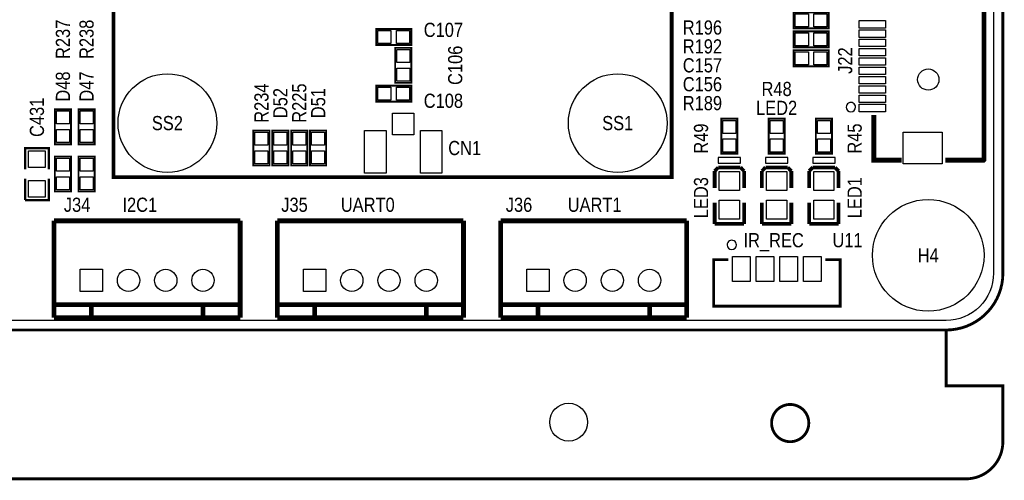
# Model space of a CAD drawing. Extents: x 0 to 137, y -8 to 92.
# Tile 4 of 12: x 84 to 137, y -8 to 17. Entities that reach past the tile are written whole.
import ezdxf
from ezdxf.enums import TextEntityAlignment as Align

# ---------------------------------------------------------------- set-up
doc = ezdxf.new("R2010")
doc.units = 0
for name, color, linetype in [('BG_OUTLINE', 80, 'CONTINUOUS'), ('BG_SILKSCREEN_TOP', 40, 'CONTINUOUS'), ('PG_SILKSCREEN_TOP', 7, 'CONTINUOUS'), ('PIN_SOLDERMASK_TOP', 200, 'CONTINUOUS'), ('RD_SILKSCREEN_TOP', 6, 'CONTINUOUS'), ('RKI_ALL', 40, 'CONTINUOUS')]:
    doc.layers.add(name, color=color, linetype=linetype)

msp = doc.modelspace()

# ---------------------------------------------------------------- linework, layer by layer
at = {"layer": 'BG_OUTLINE'}
msp.add_lwpolyline([(3.048, 0, -0.414214), (0, 3.048), (0, 78.951836, -0.414214), (3.048, 81.999836), (133.951726, 81.999836, -0.414214), (136.999726, 78.951836), (136.999726, 3.048, -0.414214), (133.951726, 0)], format="xyb", close=True, dxfattribs=at)
at = {"layer": 'BG_OUTLINE', "const_width": 0.1524}
for points in [[(136.999726, 78.951836), (136.999726, 3.048)], [(3.048, 0), (133.951726, 0)]]:
    msp.add_lwpolyline(points, dxfattribs=at)
for points in [[(0, 3.048, 0.414214), (3.048, 0), (3.048, -2.999994), (0, -2.999994), (0, -5.999988, 0.414214), (1.999996, -7.999984), (134.99973, -7.999984, 0.414214), (136.999726, -5.999988), (136.999726, -2.999994), (133.951726, -2.999994), (133.951726, 0, 0.414214), (136.999726, 3.048)], [(136.999726, 3.048, -0.414214), (133.951726, 0)], [(126.569724, -4.99999, 1), (124.569728, -4.99999, 1), (126.569724, -4.99999)]]:
    msp.add_lwpolyline(points, format="xyb", dxfattribs=at)
at = {"layer": 'PG_SILKSCREEN_TOP'}
for points, const_width in [([(119.201438, 54.568344), (119.201438, 8.219694), (89.201244, 8.219694), (89.201244, 54.56809), (89.201498, 54.568344), (89.201498, 60.868306)], 0.199898), ([(133.914896, 29.227018), (135.983726, 29.227018), (135.983726, 9.136888), (135.97382, 9.126982), (135.973566, 9.126982), (133.914896, 9.126982)], 0.254), ([(125.7554, 17.0688), (127.635, 17.0688), (127.635, 16.2052), (125.7554, 16.2052), (125.7554, 17.0688)], 0.1016), ([(105.2068, 15.3162), (103.3272, 15.3162), (103.3272, 16.1798), (105.2068, 16.1798), (105.2068, 15.3162)], 0.1016), ([(125.7554, 16.0528), (127.635, 16.0528), (127.635, 15.1892), (125.7554, 15.1892), (125.7554, 16.0528)], 0.1016), ([(105.2068, 15.1638), (105.2068, 13.2842), (104.3432, 13.2842), (104.3432, 15.1638), (105.2068, 15.1638)], 0.1016), ([(125.7554, 15.0368), (127.635, 15.0368), (127.635, 14.1732), (125.7554, 14.1732), (125.7554, 15.0368)], 0.1016), ([(105.2068, 12.2682), (103.3272, 12.2682), (103.3272, 13.1318), (105.2068, 13.1318), (105.2068, 12.2682)], 0.1016), ([(86.0552, 9.9822), (86.0552, 11.8618), (86.9188, 11.8618), (86.9188, 9.9822), (86.0552, 9.9822)], 0.1016), ([(87.3252, 9.9822), (87.3252, 11.8618), (88.1888, 11.8618), (88.1888, 9.9822), (87.3252, 9.9822)], 0.1016), ([(130.063748, 11.545824), (130.063748, 9.126982), (131.552696, 9.126982)], 0.254), ([(121.8692, 9.4742), (121.8692, 11.3538), (122.7328, 11.3538), (122.7328, 9.4742), (121.8692, 9.4742)], 0.1016), ([(124.4092, 9.4742), (124.4092, 11.3538), (125.2728, 11.3538), (125.2728, 9.4742), (124.4092, 9.4742)], 0.1016), ([(126.9492, 9.4742), (126.9492, 11.3538), (127.8128, 11.3538), (127.8128, 9.4742), (126.9492, 9.4742)], 0.1016), ([(96.7232, 8.8392), (96.7232, 10.7188), (97.5868, 10.7188), (97.5868, 8.8392), (96.7232, 8.8392)], 0.1016), ([(98.6028, 10.7188), (98.6028, 8.8392), (97.7392, 8.8392), (97.7392, 10.7188), (98.6028, 10.7188)], 0.1016), ([(98.7552, 8.8392), (98.7552, 10.7188), (99.6188, 10.7188), (99.6188, 8.8392), (98.7552, 8.8392)], 0.1016), ([(100.6348, 10.7188), (100.6348, 8.8392), (99.7712, 8.8392), (99.7712, 10.7188), (100.6348, 10.7188)], 0.1016), ([(84.455, 8.636), (84.455, 9.779), (85.725, 9.779), (85.725, 8.636)], 0.127), ([(86.9188, 9.3218), (86.9188, 7.4422), (86.0552, 7.4422), (86.0552, 9.3218), (86.9188, 9.3218)], 0.1016), ([(88.1888, 9.3218), (88.1888, 7.4422), (87.3252, 7.4422), (87.3252, 9.3218), (88.1888, 9.3218)], 0.1016), ([(121.7041, 8.73887), (121.51106, 8.538718)], 0.199898), ([(121.51106, 8.538718), (121.51106, 7.638796)], 0.199898), ([(122.8979, 8.73887), (121.7041, 8.73887)], 0.199898), ([(123.09094, 8.538718), (122.8979, 8.73887)], 0.199898), ([(123.09094, 7.638796), (123.09094, 8.538718)], 0.199898), ([(124.2441, 8.73887), (124.05106, 8.538718)], 0.199898), ([(124.05106, 8.538718), (124.05106, 7.638796)], 0.199898), ([(125.4379, 8.73887), (124.2441, 8.73887)], 0.199898), ([(125.63094, 8.538718), (125.4379, 8.73887)], 0.199898), ([(125.63094, 7.638796), (125.63094, 8.538718)], 0.199898), ([(126.7841, 8.73887), (126.59106, 8.538718)], 0.199898), ([(126.59106, 8.538718), (126.59106, 7.638796)], 0.199898), ([(127.9779, 8.73887), (126.7841, 8.73887)], 0.199898), ([(128.17094, 8.538718), (127.9779, 8.73887)], 0.199898), ([(128.17094, 7.638796), (128.17094, 8.538718)], 0.199898), ([(85.725, 8.128), (85.725, 6.985), (84.455, 6.985)], 0.127), ([(84.455, 6.985), (84.455, 8.128)], 0.127), ([(121.51106, 5.703824), (121.51106, 6.838696)], 0.199898), ([(123.09094, 6.838696), (123.09094, 5.703824)], 0.199898), ([(124.05106, 5.703824), (124.05106, 6.838696)], 0.199898), ([(125.63094, 6.838696), (125.63094, 5.703824)], 0.199898), ([(126.59106, 5.703824), (126.59106, 6.838696)], 0.199898), ([(128.17094, 6.838696), (128.17094, 5.703824)], 0.199898), ([(86.013036, 5.867146), (86.013036, 0.667258)], 0.254), ([(96.013016, 5.867146), (86.013036, 5.867146)], 0.254), ([(96.013016, 5.867146), (96.013016, 0.667258)], 0.254), ([(98.013012, 5.867146), (98.013012, 0.667258)], 0.254), ([(108.012992, 5.867146), (98.013012, 5.867146)], 0.254), ([(108.012992, 5.867146), (108.012992, 0.667258)], 0.254), ([(110.012988, 5.867146), (110.012988, 0.667258)], 0.254), ([(120.012968, 5.867146), (110.012988, 5.867146)], 0.254), ([(120.012968, 5.867146), (120.012968, 0.667258)], 0.254), ([(123.09094, 5.703824), (121.51106, 5.703824)], 0.199898), ([(125.63094, 5.703824), (124.05106, 5.703824)], 0.199898), ([(128.17094, 5.703824), (126.59106, 5.703824)], 0.199898), ([(122.254264, 3.78333), (121.454164, 3.78333), (121.454164, 1.283208), (128.254252, 1.283208), (128.254252, 3.78333), (127.454152, 3.78333)], 0.150114), ([(86.013036, 1.367282), (96.013016, 1.367282)], 0.254), ([(88.013032, 1.367282), (88.013032, 0.667258)], 0.254), ([(94.01302, 1.367282), (94.01302, 0.667258)], 0.254), ([(98.013012, 1.367282), (108.012992, 1.367282)], 0.254), ([(100.013008, 1.367282), (100.013008, 0.667258)], 0.254), ([(106.012996, 1.367282), (106.012996, 0.667258)], 0.254), ([(110.012988, 1.367282), (120.012968, 1.367282)], 0.254), ([(112.012984, 1.367282), (112.012984, 0.667258)], 0.254), ([(118.012972, 1.367282), (118.012972, 0.667258)], 0.254), ([(86.013036, 0.667258), (96.013016, 0.667258)], 0.254), ([(98.013012, 0.667258), (108.012992, 0.667258)], 0.254), ([(110.012988, 0.667258), (120.012968, 0.667258)], 0.254)]:
    msp.add_lwpolyline(points, dxfattribs=dict(at, const_width=const_width))
for points in [[(129.083816, 11.977116, 1), (128.58368, 11.976884, 1)], [(122.67819, 4.572, 1), (122.178158, 4.572208, 1)]]:
    msp.add_lwpolyline(points, format="xyb", close=True, dxfattribs=at)
for points in [[(122.900948, 8.96366), (122.900948, 9.263888), (121.701052, 9.263888), (121.701052, 8.96366)], [(125.440948, 8.96366), (125.440948, 9.263888), (124.241052, 9.263888), (124.241052, 8.96366)], [(127.980948, 8.96366), (127.980948, 9.263888), (126.781052, 9.263888), (126.781052, 8.96366)]]:
    msp.add_lwpolyline(points, close=True, dxfattribs=at)
at = {"layer": 'PIN_SOLDERMASK_TOP'}
for points in [[(125.844808, 16.28648), (125.844808, 16.98752), (126.545848, 16.98752), (126.545848, 16.28648)], [(126.844552, 16.28648), (126.844552, 16.98752), (127.545592, 16.98752), (127.545592, 16.28648)], [(130.683762, 16.227171), (129.283714, 16.227171), (129.283714, 16.627221), (130.683762, 16.627221)], [(104.117648, 16.09852), (104.117648, 15.39748), (103.416608, 15.39748), (103.416608, 16.09852)], [(105.117392, 16.09852), (105.117392, 15.39748), (104.416352, 15.39748), (104.416352, 16.09852)], [(125.844808, 15.27048), (125.844808, 15.97152), (126.545848, 15.97152), (126.545848, 15.27048)], [(126.844552, 15.27048), (126.844552, 15.97152), (127.545592, 15.97152), (127.545592, 15.27048)], [(130.683762, 15.727045), (129.283714, 15.727045), (129.283714, 16.127095), (130.683762, 16.127095)], [(130.683762, 15.227173), (129.283714, 15.227173), (129.283714, 15.627223), (130.683762, 15.627223)], [(104.42448, 15.074392), (105.12552, 15.074392), (105.12552, 14.373352), (104.42448, 14.373352)], [(125.844808, 14.25448), (125.844808, 14.95552), (126.545848, 14.95552), (126.545848, 14.25448)], [(126.844552, 14.25448), (126.844552, 14.95552), (127.545592, 14.95552), (127.545592, 14.25448)], [(130.683762, 14.727047), (129.283714, 14.727047), (129.283714, 15.127097), (130.683762, 15.127097)], [(130.683762, 14.227175), (129.283714, 14.227175), (129.283714, 14.627225), (130.683762, 14.627225)], [(104.42448, 14.074648), (105.12552, 14.074648), (105.12552, 13.373608), (104.42448, 13.373608)], [(130.683762, 13.727049), (129.283714, 13.727049), (129.283714, 14.127099), (130.683762, 14.127099)], [(130.683762, 13.227177), (129.283714, 13.227177), (129.283714, 13.627227), (130.683762, 13.627227)], [(104.117648, 13.05052), (104.117648, 12.34948), (103.416608, 12.34948), (103.416608, 13.05052)], [(105.117392, 13.05052), (105.117392, 12.34948), (104.416352, 12.34948), (104.416352, 13.05052)], [(130.683762, 12.727051), (129.283714, 12.727051), (129.283714, 13.127101), (130.683762, 13.127101)], [(130.683762, 12.227179), (129.283714, 12.227179), (129.283714, 12.627229), (130.683762, 12.627229)], [(86.83752, 11.071352), (86.13648, 11.071352), (86.13648, 11.772392), (86.83752, 11.772392)], [(88.10752, 11.071352), (87.40648, 11.071352), (87.40648, 11.772392), (88.10752, 11.772392)], [(105.350056, 11.6459), (105.350056, 10.495788), (104.199944, 10.495788), (104.199944, 11.6459)], [(130.683762, 11.727053), (129.283714, 11.727053), (129.283714, 12.127103), (130.683762, 12.127103)], [(122.65152, 10.563352), (121.95048, 10.563352), (121.95048, 11.264392), (122.65152, 11.264392)], [(125.19152, 10.563352), (124.49048, 10.563352), (124.49048, 11.264392), (125.19152, 11.264392)], [(127.73152, 10.563352), (127.03048, 10.563352), (127.03048, 11.264392), (127.73152, 11.264392)], [(86.83752, 10.071608), (86.13648, 10.071608), (86.13648, 10.772648), (86.83752, 10.772648)], [(88.10752, 10.071608), (87.40648, 10.071608), (87.40648, 10.772648), (88.10752, 10.772648)], [(97.50552, 9.928352), (96.80448, 9.928352), (96.80448, 10.629392), (97.50552, 10.629392)], [(97.82048, 10.629392), (98.52152, 10.629392), (98.52152, 9.928352), (97.82048, 9.928352)], [(99.53752, 9.928352), (98.83648, 9.928352), (98.83648, 10.629392), (99.53752, 10.629392)], [(99.85248, 10.629392), (100.55352, 10.629392), (100.55352, 9.928352), (99.85248, 9.928352)], [(103.849932, 10.720705), (103.849932, 8.420735), (102.69982, 8.420735), (102.69982, 10.720705)], [(106.85018, 10.720705), (106.85018, 8.420735), (105.700068, 8.420735), (105.700068, 10.720705)], [(133.733794, 8.926957), (131.633722, 8.926957), (131.633722, 10.626979), (133.733794, 10.626979)], [(122.65152, 9.563608), (121.95048, 9.563608), (121.95048, 10.264648), (122.65152, 10.264648)], [(125.19152, 9.563608), (124.49048, 9.563608), (124.49048, 10.264648), (125.19152, 10.264648)], [(127.73152, 9.563608), (127.03048, 9.563608), (127.03048, 10.264648), (127.73152, 10.264648)], [(85.539961, 8.732139), (84.640039, 8.732139), (84.640039, 9.632061), (85.539961, 9.632061)], [(97.50552, 8.928608), (96.80448, 8.928608), (96.80448, 9.629648), (97.50552, 9.629648)], [(97.82048, 9.629648), (98.52152, 9.629648), (98.52152, 8.928608), (97.82048, 8.928608)], [(99.53752, 8.928608), (98.83648, 8.928608), (98.83648, 9.629648), (99.53752, 9.629648)], [(99.85248, 9.629648), (100.55352, 9.629648), (100.55352, 8.928608), (99.85248, 8.928608)], [(86.13648, 9.232392), (86.83752, 9.232392), (86.83752, 8.531352), (86.13648, 8.531352)], [(87.40648, 9.232392), (88.10752, 9.232392), (88.10752, 8.531352), (87.40648, 8.531352)], [(122.841004, 7.493889), (121.760996, 7.493889), (121.760996, 8.523859), (122.841004, 8.523859)], [(125.381004, 7.493889), (124.300996, 7.493889), (124.300996, 8.523859), (125.381004, 8.523859)], [(127.921004, 7.493889), (126.840996, 7.493889), (126.840996, 8.523859), (127.921004, 8.523859)], [(85.539961, 7.131939), (84.640039, 7.131939), (84.640039, 8.031861), (85.539961, 8.031861)], [(86.13648, 8.232648), (86.83752, 8.232648), (86.83752, 7.531608), (86.13648, 7.531608)], [(87.40648, 8.232648), (88.10752, 8.232648), (88.10752, 7.531608), (87.40648, 7.531608)], [(122.841004, 5.953887), (121.760996, 5.953887), (121.760996, 6.983857), (122.841004, 6.983857)], [(125.381004, 5.953887), (124.300996, 5.953887), (124.300996, 6.983857), (125.381004, 6.983857)], [(127.921004, 5.953887), (126.840996, 5.953887), (126.840996, 6.983857), (127.921004, 6.983857)], [(123.424188, 3.958209), (123.424188, 2.608199), (122.474228, 2.608199), (122.474228, 3.958209)], [(124.694188, 3.958209), (124.694188, 2.608199), (123.744228, 2.608199), (123.744228, 3.958209)], [(125.964188, 3.958209), (125.964188, 2.608199), (125.014228, 2.608199), (125.014228, 3.958209)], [(127.234188, 3.958209), (127.234188, 2.608199), (126.284228, 2.608199), (126.284228, 3.958209)], [(87.413084, 2.067306), (87.413084, 3.267202), (88.61298, 3.267202), (88.61298, 2.067306)], [(99.41306, 2.067306), (99.41306, 3.267202), (100.612956, 3.267202), (100.612956, 2.067306)], [(111.413036, 2.067306), (111.413036, 3.267202), (112.612932, 3.267202), (112.612932, 2.067306)]]:
    msp.add_lwpolyline(points, close=True, dxfattribs=at)
for centre, radius in [((92.101162, 11.119612), 2.649982), ((116.301266, 11.119612), 2.649982), ((132.98932, 13.459968), 0.5715), ((132.98678, 4.0132), 2.999994), ((90.013028, 2.667254), 0.599948), ((92.013024, 2.667254), 0.599948), ((94.01302, 2.667254), 0.599948), ((102.013004, 2.667254), 0.599948), ((104.013, 2.667254), 0.599948), ((106.012996, 2.667254), 0.599948), ((114.01298, 2.667254), 0.599948), ((116.012976, 2.667254), 0.599948), ((118.012972, 2.667254), 0.599948), ((113.665, -4.953), 1.016)]:
    msp.add_circle(centre, radius, dxfattribs=at)
at = {"layer": 'RKI_ALL'}
msp.add_lwpolyline([(0.508, 78.951836, -0.414214), (3.048, 81.491836), (133.951726, 81.491836, -0.414214), (136.491726, 78.951836), (136.491726, 3.048, -0.414214), (133.951726, 0.508), (3.048, 0.508, -0.414214), (0.508, 3.048)], format="xyb", close=True, dxfattribs=at)

# ---------------------------------------------------------------- texts
at = {"layer": 'BG_SILKSCREEN_TOP', "width": 0.866667}
for s, p in [('I2C1', (89.6874, 6.35)), ('UART0', (101.4222, 6.35)), ('UART1', (113.6142, 6.35)), ('IR_REC', (123.063, 4.445))]:
    msp.add_text(s, height=0.762, dxfattribs=at).set_placement(p)
at = {"layer": 'RD_SILKSCREEN_TOP', "width": 0.866667}
for s, p in [('R237', (86.868, 15.620746)), ('R238', (88.138, 15.620746)), ('C106', (107.95, 14.224)), ('J22', (128.905, 14.478)), ('D48', (86.868, 13.080746)), ('D47', (88.138, 13.080746)), ('R234', (97.536, 12.191746)), ('D52', (98.552, 12.191746)), ('R225', (99.568, 12.191746)), ('D51', (100.584, 12.191746)), ('C431', (85.471, 11.43)), ('R49', (121.158, 10.286746)), ('R45', (129.413, 10.286746)), ('LED3', (121.158, 7.111492)), ('LED1', (129.413, 7.111492))]:
    msp.add_text(s, height=0.762, rotation=90, dxfattribs=at).set_placement(p, align=Align.CENTER)
for s, p in [('C107', (106.934, 15.748)), ('R196', (120.8532, 15.875)), ('R192', (120.8532, 14.859)), ('C157', (120.8532, 13.843)), ('C156', (120.8532, 12.827)), ('R48', (124.841, 12.573)), ('C108', (106.934, 11.938)), ('R189', (120.8532, 11.811)), ('LED2', (124.841, 11.557)), ('SS2', (92.101162, 10.738612)), ('SS1', (116.301266, 10.738612)), ('CN1', (108.077, 9.398)), ('J34', (87.249, 6.35)), ('J35', (98.933, 6.35)), ('J36', (110.998, 6.35)), ('U11', (128.651, 4.445)), ('H4', (132.98678, 3.6322))]:
    msp.add_text(s, height=0.762, dxfattribs=at).set_placement(p, align=Align.CENTER)

doc.saveas('drawing.dxf')
